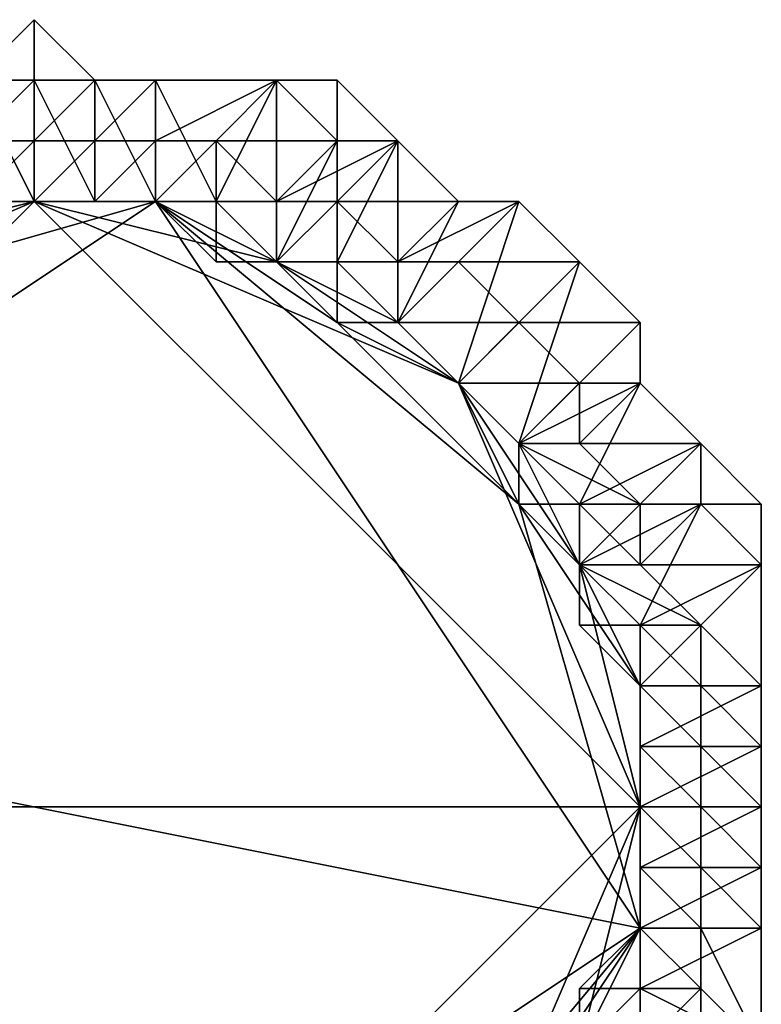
# Model space of a CAD drawing. Header units: millimetres. Extents: x -213362944 to -213361824, y -191479400 to -191477616.
# Tile 9 of 16: x -213362756 to -213362560, y -191478532 to -191478272. Entities that reach past the tile are written whole.
import ezdxf

# ---------------------------------------------------------------- set-up
doc = ezdxf.new("R2010")
doc.units = ezdxf.units.MM
doc.layers.add('005', color=7, linetype='Continuous', true_color=0xe499b8)

msp = doc.modelspace()

# ---------------------------------------------------------------- meshes
at = {"layer": '005', "color": 164, "true_color": 0x1c1cb1}
mesh = msp.add_polyface(dxfattribs=at)
corners = [(-213362784, -191478320), (-213362768, -191478320), (-213362752, -191478320), (-213362752, -191478272, 101), (-213362768, -191478288, 101), (-213362768, -191478288, 399), (-213362752, -191478272, 399), (-213362784, -191478288, 101), (-213362784, -191478288, 399), (-213362752, -191478320, 52), (-213362768, -191478320, 52), (-213362784, -191478320, 52), (-213362720, -191478320, 52), (-213362832, -191478352, 52), (-213362752, -191478288, 400), (-213362768, -191478288, 400), (-213362768, -191478304, 400), (-213362752, -191478304, 400), (-213362784, -191478288, 400), (-213362784, -191478304, 400), (-213362752, -191478304, 399), (-213362768, -191478304, 399), (-213362768, -191478304, 103), (-213362752, -191478304, 103), (-213362784, -191478304, 399), (-213362784, -191478304, 103), (-213362784, -191478288, 100), (-213362768, -191478288, 100), (-213362768, -191478320, 100), (-213362784, -191478320, 100), (-213362752, -191478288, 100), (-213362752, -191478320, 100), (-213362784, -191478320, 99), (-213362768, -191478320, 99), (-213362768, -191478320, 1), (-213362784, -191478320, 1), (-213362752, -191478320, 99), (-213362752, -191478320, 1), (-213362752, -191478304, 102), (-213362768, -191478304, 102), (-213362768, -191478320, 102), (-213362752, -191478320, 102), (-213362784, -191478304, 102), (-213362784, -191478320, 102), (-213362752, -191478320, 101), (-213362768, -191478320, 101), (-213362768, -191478320, 53), (-213362752, -191478320, 53), (-213362784, -191478320, 101), (-213362784, -191478320, 53)]
mesh.append_faces([[corners[k] for k in face] for face in [(12, 9, 11), (12, 11, 13)]], dxfattribs={"vtx0": -1, "vtx1": -1, "vtx2": -1, "color": 164})
mesh.append_faces([[corners[k] for k in face] for face in [(0, 1, 2), (3, 4, 5), (5, 6, 3), (4, 7, 8), (8, 5, 4), (9, 10, 11), (14, 15, 16), (16, 17, 14), (15, 18, 19), (19, 16, 15), (20, 21, 22), (22, 23, 20), (21, 24, 25), (25, 22, 21), (26, 27, 28), (28, 29, 26), (27, 30, 31), (31, 28, 27), (32, 33, 34), (34, 35, 32), (33, 36, 37), (37, 34, 33), (38, 39, 40), (40, 41, 38), (39, 42, 43), (43, 40, 39), (44, 45, 46), (46, 47, 44), (45, 48, 49), (49, 46, 45), (27, 4, 3), (3, 30, 27), (26, 7, 4), (4, 27, 26), (14, 6, 5), (5, 15, 14), (15, 5, 8), (8, 18, 15), (20, 17, 16), (16, 21, 20), (21, 16, 19), (19, 24, 21), (38, 23, 22), (22, 39, 38), (39, 22, 25), (25, 42, 39), (32, 29, 28), (28, 33, 32), (33, 28, 31), (31, 36, 33), (0, 35, 34), (34, 1, 0), (1, 34, 37), (37, 2, 1), (44, 41, 40), (40, 45, 44), (45, 40, 43), (43, 48, 45), (9, 47, 46), (46, 10, 9), (10, 46, 49), (49, 11, 10)]], dxfattribs={"vtx2": -1, "color": 164})
mesh = msp.add_polyface(dxfattribs=at)
corners = [(-213362752, -191478320), (-213362736, -191478320), (-213362720, -191478320), (-213362688, -191478336), (-213362720, -191478288, 101), (-213362736, -191478288, 101), (-213362736, -191478288, 399), (-213362720, -191478288, 399), (-213362752, -191478272, 101), (-213362752, -191478272, 399), (-213362720, -191478320, 52), (-213362736, -191478320, 52), (-213362752, -191478320, 52), (-213362720, -191478288, 400), (-213362736, -191478288, 400), (-213362736, -191478304, 400), (-213362720, -191478304, 400), (-213362752, -191478288, 400), (-213362752, -191478304, 400), (-213362704, -191478304, 399), (-213362720, -191478304, 399), (-213362720, -191478304, 103), (-213362736, -191478304, 399), (-213362736, -191478304, 103), (-213362752, -191478304, 399), (-213362752, -191478304, 103), (-213362752, -191478288, 100), (-213362736, -191478288, 100), (-213362736, -191478320, 100), (-213362752, -191478320, 100), (-213362720, -191478288, 100), (-213362720, -191478320, 100), (-213362752, -191478320, 99), (-213362736, -191478320, 99), (-213362736, -191478320, 1), (-213362752, -191478320, 1), (-213362720, -191478320, 99), (-213362720, -191478320, 1), (-213362720, -191478304, 102), (-213362736, -191478304, 102), (-213362736, -191478320, 102), (-213362720, -191478320, 102), (-213362752, -191478304, 102), (-213362752, -191478320, 102), (-213362720, -191478320, 101), (-213362736, -191478320, 101), (-213362736, -191478320, 53), (-213362720, -191478320, 53), (-213362752, -191478320, 101), (-213362752, -191478320, 53)]
mesh.append_faces([[corners[k] for k in face] for face in [(0, 2, 3)]], dxfattribs={"vtx0": -1, "vtx1": -1, "vtx2": -1, "color": 164})
mesh.append_faces([[corners[k] for k in face] for face in [(0, 1, 2), (4, 5, 6), (6, 7, 4), (5, 8, 9), (9, 6, 5), (10, 11, 12), (13, 14, 15), (15, 16, 13), (14, 17, 18), (18, 15, 14), (19, 20, 21), (20, 22, 23), (23, 21, 20), (22, 24, 25), (25, 23, 22), (26, 27, 28), (28, 29, 26), (27, 30, 31), (31, 28, 27), (32, 33, 34), (34, 35, 32), (33, 36, 37), (37, 34, 33), (38, 39, 40), (40, 41, 38), (39, 42, 43), (43, 40, 39), (44, 45, 46), (46, 47, 44), (45, 48, 49), (49, 46, 45), (27, 5, 4), (4, 30, 27), (26, 8, 5), (5, 27, 26), (13, 7, 6), (6, 14, 13), (14, 6, 9), (9, 17, 14), (20, 16, 15), (15, 22, 20), (22, 15, 18), (18, 24, 22), (38, 21, 23), (23, 39, 38), (39, 23, 25), (25, 42, 39), (32, 29, 28), (28, 33, 32), (33, 28, 31), (31, 36, 33), (0, 35, 34), (34, 1, 0), (1, 34, 37), (37, 2, 1), (44, 41, 40), (40, 45, 44), (45, 40, 43), (43, 48, 45), (10, 47, 46), (46, 11, 10), (11, 46, 49), (49, 12, 11)]], dxfattribs={"vtx2": -1, "color": 164})
mesh = msp.add_polyface(dxfattribs=at)
corners = [(-213362816, -191478336), (-213362800, -191478320), (-213362784, -191478320), (-213362752, -191478320), (-213362864, -191478368), (-213362784, -191478288, 101), (-213362816, -191478288, 101), (-213362816, -191478288, 399), (-213362784, -191478288, 399), (-213362784, -191478320, 52), (-213362800, -191478336, 52), (-213362816, -191478336, 52), (-213362832, -191478352, 52), (-213362784, -191478288, 400), (-213362816, -191478288, 400), (-213362800, -191478304, 400), (-213362784, -191478304, 400), (-213362816, -191478320, 400), (-213362784, -191478304, 399), (-213362800, -191478304, 399), (-213362800, -191478304, 103), (-213362784, -191478304, 103), (-213362816, -191478320, 399), (-213362816, -191478320, 103), (-213362832, -191478304, 100), (-213362816, -191478288, 100), (-213362800, -191478320, 100), (-213362816, -191478336, 100), (-213362784, -191478288, 100), (-213362784, -191478320, 100), (-213362816, -191478336, 99), (-213362800, -191478320, 99), (-213362800, -191478320, 1), (-213362816, -191478336, 1), (-213362784, -191478320, 99), (-213362784, -191478320, 1), (-213362784, -191478304, 102), (-213362800, -191478304, 102), (-213362800, -191478320, 102), (-213362784, -191478320, 102), (-213362816, -191478320, 102), (-213362816, -191478336, 102), (-213362784, -191478320, 101), (-213362800, -191478336, 101), (-213362800, -191478336, 53), (-213362784, -191478320, 53), (-213362816, -191478336, 101), (-213362816, -191478336, 53), (-213362832, -191478320, 400), (-213362832, -191478320, 103), (-213362832, -191478336, 99), (-213362832, -191478336), (-213362832, -191478336, 102), (-213362832, -191478336, 53)]
mesh.append_faces([[corners[k] for k in face] for face in [(0, 2, 3), (4, 0, 3), (9, 11, 12)]], dxfattribs={"vtx0": -1, "vtx1": -1, "vtx2": -1, "color": 164})
mesh.append_faces([[corners[k] for k in face] for face in [(0, 1, 2), (5, 6, 7), (7, 8, 5), (9, 10, 11), (13, 14, 15), (15, 16, 13), (17, 15, 14), (18, 19, 20), (20, 21, 18), (19, 22, 23), (23, 20, 19), (24, 25, 26), (26, 27, 24), (25, 28, 29), (29, 26, 25), (30, 31, 32), (32, 33, 30), (31, 34, 35), (35, 32, 31), (36, 37, 38), (38, 39, 36), (37, 40, 41), (41, 38, 37), (42, 43, 44), (44, 45, 42), (43, 46, 47), (47, 44, 43), (25, 6, 5), (5, 28, 25), (13, 8, 7), (7, 14, 13), (18, 16, 15), (15, 19, 18), (19, 15, 17), (17, 22, 19), (22, 17, 48), (36, 21, 20), (20, 37, 36), (37, 20, 23), (23, 40, 37), (40, 23, 49), (27, 30, 50), (30, 27, 26), (26, 31, 30), (31, 26, 29), (29, 34, 31), (33, 0, 51), (0, 33, 32), (32, 1, 0), (1, 32, 35), (35, 2, 1), (42, 39, 38), (38, 43, 42), (43, 38, 41), (41, 46, 43), (46, 41, 52), (9, 45, 44), (44, 10, 9), (10, 44, 47), (47, 11, 10), (11, 47, 53)]], dxfattribs={"vtx2": -1, "color": 164})
mesh = msp.add_polyface(dxfattribs=at)
corners = [(-213362720, -191478320), (-213362704, -191478320), (-213362688, -191478336), (-213362752, -191478320), (-213362640, -191478368), (-213362672, -191478288, 101), (-213362688, -191478288, 101), (-213362688, -191478288, 399), (-213362720, -191478288, 101), (-213362720, -191478288, 399), (-213362688, -191478336, 52), (-213362704, -191478336, 52), (-213362720, -191478320, 52), (-213362672, -191478352, 52), (-213362672, -191478304, 400), (-213362688, -191478288, 400), (-213362704, -191478304, 400), (-213362688, -191478320, 400), (-213362720, -191478288, 400), (-213362720, -191478304, 400), (-213362672, -191478320, 399), (-213362688, -191478320, 399), (-213362688, -191478320, 103), (-213362704, -191478304, 399), (-213362704, -191478304, 103), (-213362720, -191478304, 103), (-213362720, -191478288, 100), (-213362688, -191478288, 100), (-213362704, -191478320, 100), (-213362720, -191478320, 100), (-213362672, -191478304, 100), (-213362688, -191478336, 100), (-213362720, -191478320, 99), (-213362704, -191478320, 99), (-213362704, -191478320, 1), (-213362720, -191478320, 1), (-213362688, -191478336, 99), (-213362688, -191478336, 1), (-213362672, -191478336, 1), (-213362672, -191478320, 102), (-213362688, -191478320, 102), (-213362688, -191478336, 102), (-213362704, -191478304, 102), (-213362704, -191478320, 102), (-213362720, -191478304, 102), (-213362720, -191478320, 102), (-213362672, -191478336, 101), (-213362688, -191478336, 101), (-213362688, -191478336, 53), (-213362704, -191478336, 101), (-213362704, -191478336, 53), (-213362720, -191478320, 101), (-213362720, -191478320, 53), (-213362720, -191478304, 399)]
mesh.append_faces([[corners[k] for k in face] for face in [(3, 2, 4), (13, 10, 12)]], dxfattribs={"vtx0": -1, "vtx1": -1, "vtx2": -1, "color": 164})
mesh.append_faces([[corners[k] for k in face] for face in [(0, 1, 2), (5, 6, 7), (6, 8, 9), (9, 7, 6), (10, 11, 12), (14, 15, 16), (16, 17, 14), (15, 18, 19), (19, 16, 15), (20, 21, 22), (21, 23, 24), (24, 22, 21), (25, 24, 23), (26, 27, 28), (28, 29, 26), (27, 30, 31), (31, 28, 27), (32, 33, 34), (34, 35, 32), (33, 36, 37), (37, 34, 33), (38, 37, 36), (39, 40, 41), (40, 42, 43), (43, 41, 40), (42, 44, 45), (45, 43, 42), (46, 47, 48), (47, 49, 50), (50, 48, 47), (49, 51, 52), (52, 50, 49), (27, 6, 5), (26, 8, 6), (6, 27, 26), (7, 15, 14), (15, 7, 9), (9, 18, 15), (21, 17, 16), (16, 23, 21), (23, 16, 19), (19, 53, 23), (40, 22, 24), (24, 42, 40), (42, 24, 25), (25, 44, 42), (32, 29, 28), (28, 33, 32), (33, 28, 31), (31, 36, 33), (0, 35, 34), (34, 1, 0), (1, 34, 37), (37, 2, 1), (47, 41, 43), (43, 49, 47), (49, 43, 45), (45, 51, 49), (10, 48, 50), (50, 11, 10), (11, 50, 52), (52, 12, 11)]], dxfattribs={"vtx2": -1, "color": 164})
mesh = msp.add_polyface(dxfattribs=at)
corners = [(-213362688, -191478336), (-213362672, -191478336), (-213362656, -191478352), (-213362640, -191478368), (-213362656, -191478304, 101), (-213362672, -191478288, 101), (-213362672, -191478288, 399), (-213362656, -191478304, 399), (-213362688, -191478288, 399), (-213362672, -191478352, 52), (-213362672, -191478336, 52), (-213362688, -191478336, 52), (-213362640, -191478320, 400), (-213362656, -191478304, 400), (-213362672, -191478320, 400), (-213362656, -191478336, 400), (-213362672, -191478304, 400), (-213362688, -191478320, 400), (-213362656, -191478336, 399), (-213362672, -191478320, 399), (-213362672, -191478320, 103), (-213362656, -191478336, 103), (-213362688, -191478320, 103), (-213362672, -191478304, 100), (-213362656, -191478304, 100), (-213362672, -191478336, 100), (-213362688, -191478336, 100), (-213362656, -191478352, 100), (-213362688, -191478336, 99), (-213362672, -191478336, 99), (-213362672, -191478336, 1), (-213362656, -191478352, 99), (-213362656, -191478352, 1), (-213362656, -191478352, 99), (-213362656, -191478352, 1), (-213362656, -191478336, 102), (-213362672, -191478320, 102), (-213362672, -191478336, 102), (-213362656, -191478352, 102), (-213362688, -191478336, 102), (-213362656, -191478352, 101), (-213362672, -191478352, 101), (-213362672, -191478352, 53), (-213362656, -191478352, 53), (-213362672, -191478336, 101), (-213362672, -191478336, 53), (-213362688, -191478336, 53), (-213362688, -191478288, 100), (-213362688, -191478320, 399), (-213362688, -191478320, 102), (-213362656, -191478352, 100), (-213362688, -191478336, 1), (-213362688, -191478336, 101), (-213362656, -191478352, 52)]
mesh.append_faces([[corners[k] for k in face] for face in [(0, 2, 3)]], dxfattribs={"vtx0": -1, "vtx1": -1, "vtx2": -1, "color": 164})
mesh.append_faces([[corners[k] for k in face] for face in [(0, 1, 2), (4, 5, 6), (6, 7, 4), (8, 6, 5), (9, 10, 11), (12, 13, 14), (14, 15, 12), (13, 16, 17), (17, 14, 13), (18, 19, 20), (20, 21, 18), (22, 20, 19), (23, 24, 25), (25, 26, 23), (27, 25, 24), (28, 29, 30), (29, 31, 32), (32, 30, 29), (31, 33, 34), (34, 32, 31), (35, 36, 37), (37, 38, 35), (39, 37, 36), (40, 41, 42), (42, 43, 40), (41, 44, 45), (45, 42, 41), (46, 45, 44), (23, 5, 4), (4, 24, 23), (5, 23, 47), (13, 7, 6), (6, 16, 13), (16, 6, 8), (18, 15, 14), (14, 19, 18), (19, 14, 17), (17, 48, 19), (35, 21, 20), (20, 36, 35), (36, 20, 22), (22, 49, 36), (28, 26, 25), (25, 29, 28), (29, 25, 27), (27, 31, 29), (31, 27, 50), (50, 33, 31), (0, 51, 30), (30, 1, 0), (1, 30, 32), (32, 2, 1), (38, 41, 40), (41, 38, 37), (37, 44, 41), (44, 37, 39), (39, 52, 44), (53, 43, 42), (42, 9, 53), (9, 42, 45), (45, 10, 9), (10, 45, 46), (46, 11, 10)]], dxfattribs={"vtx2": -1, "color": 164})
mesh = msp.add_polyface(dxfattribs=at)
corners = [(-213362592, -191478352, 101), (-213362608, -191478336, 101), (-213362608, -191478336, 399), (-213362592, -191478352, 399), (-213362624, -191478320, 101), (-213362624, -191478320, 399), (-213362640, -191478320, 101), (-213362640, -191478320, 399), (-213362656, -191478304, 101), (-213362656, -191478304, 399), (-213362592, -191478352, 400), (-213362608, -191478336, 400), (-213362624, -191478352, 400), (-213362624, -191478320, 400), (-213362640, -191478336, 400), (-213362640, -191478320, 400), (-213362656, -191478336, 400), (-213362624, -191478352, 399), (-213362640, -191478336, 399), (-213362640, -191478336, 103), (-213362624, -191478352, 103), (-213362656, -191478336, 399), (-213362656, -191478336, 103), (-213362656, -191478304, 100), (-213362640, -191478320, 100), (-213362656, -191478352, 100), (-213362624, -191478320, 100), (-213362656, -191478352, 100), (-213362608, -191478336, 100), (-213362640, -191478368, 100), (-213362592, -191478352, 100), (-213362624, -191478384, 100), (-213362640, -191478368, 1), (-213362656, -191478352, 1), (-213362656, -191478352, 99), (-213362624, -191478352, 102), (-213362640, -191478336, 102), (-213362656, -191478352, 102), (-213362640, -191478368, 102), (-213362656, -191478336, 102), (-213362656, -191478352, 102), (-213362640, -191478368, 101), (-213362656, -191478352, 101), (-213362656, -191478352, 53), (-213362592, -191478368, 101), (-213362592, -191478368, 400), (-213362656, -191478304, 400), (-213362608, -191478368, 399), (-213362608, -191478368, 102), (-213362656, -191478352), (-213362656, -191478352, 1), (-213362656, -191478352), (-213362656, -191478352, 52), (-213362640, -191478368, 52)]
mesh.append_faces([[corners[k] for k in face] for face in [(0, 1, 2), (2, 3, 0), (1, 4, 5), (5, 2, 1), (4, 6, 7), (7, 5, 4), (6, 8, 9), (9, 7, 6), (10, 11, 12), (11, 13, 14), (14, 12, 11), (13, 15, 16), (16, 14, 13), (17, 18, 19), (19, 20, 17), (18, 21, 22), (22, 19, 18), (23, 24, 25), (24, 26, 27), (27, 25, 24), (26, 28, 29), (29, 27, 26), (28, 30, 31), (32, 33, 34), (35, 36, 37), (37, 38, 35), (36, 39, 40), (40, 37, 36), (41, 42, 43), (30, 0, 44), (28, 1, 0), (0, 30, 28), (26, 4, 1), (1, 28, 26), (24, 6, 4), (4, 26, 24), (23, 8, 6), (6, 24, 23), (3, 10, 45), (10, 3, 2), (2, 11, 10), (11, 2, 5), (5, 13, 11), (13, 5, 7), (7, 15, 13), (15, 7, 9), (9, 46, 15), (12, 17, 47), (17, 12, 14), (14, 18, 17), (18, 14, 16), (16, 21, 18), (20, 35, 48), (35, 20, 19), (19, 36, 35), (36, 19, 22), (22, 39, 36), (34, 27, 29), (49, 50, 33), (33, 51, 49), (51, 33, 32), (37, 42, 41), (42, 37, 40), (43, 52, 53)]], dxfattribs={"vtx2": -1, "color": 164})
mesh = msp.add_polyface(dxfattribs=at)
corners = [(-213362880, -191478384), (-213362880, -191478384), (-213362864, -191478368), (-213362896, -191478416), (-213362848, -191478352), (-213362848, -191478352), (-213362912, -191478480), (-213362752, -191478320), (-213362592, -191478480), (-213362832, -191478352, 52), (-213362848, -191478352, 52), (-213362864, -191478368, 52), (-213362880, -191478384, 52), (-213362880, -191478400, 52), (-213362912, -191478448, 52), (-213362720, -191478320, 52), (-213362896, -191478368, 103), (-213362880, -191478352, 103), (-213362880, -191478352, 399), (-213362880, -191478384, 100), (-213362880, -191478384, 100), (-213362912, -191478368, 100), (-213362864, -191478368, 100), (-213362912, -191478352, 100), (-213362896, -191478400, 99), (-213362880, -191478384, 99), (-213362880, -191478384, 1), (-213362896, -191478400, 1), (-213362880, -191478384, 99), (-213362880, -191478384, 1), (-213362864, -191478368, 99), (-213362864, -191478368, 1), (-213362848, -191478352, 99), (-213362848, -191478352, 1), (-213362880, -191478352, 102), (-213362896, -191478368, 102), (-213362880, -191478384, 102), (-213362864, -191478368, 102), (-213362896, -191478384, 102), (-213362880, -191478384, 102), (-213362896, -191478400, 102), (-213362848, -191478352, 101), (-213362864, -191478368, 101), (-213362864, -191478368, 53), (-213362848, -191478352, 53), (-213362880, -191478384, 101), (-213362880, -191478384, 53), (-213362880, -191478400, 101), (-213362880, -191478400, 53), (-213362896, -191478400, 101), (-213362896, -191478400, 53), (-213362896, -191478368, 400), (-213362896, -191478368, 399), (-213362896, -191478400, 100), (-213362848, -191478352, 100), (-213362896, -191478400), (-213362896, -191478400, 52)]
mesh.append_faces([[corners[k] for k in face] for face in [(3, 0, 2), (6, 2, 7), (6, 7, 8), (9, 11, 13), (9, 13, 14), (15, 9, 14)]], dxfattribs={"vtx0": -1, "vtx1": -1, "vtx2": -1, "color": 164})
mesh.append_faces([[corners[k] for k in face] for face in [(0, 1, 2), (2, 4, 5), (9, 10, 11), (11, 12, 13), (16, 17, 18), (19, 20, 21), (22, 19, 23), (24, 25, 26), (26, 27, 24), (25, 28, 29), (29, 26, 25), (28, 30, 31), (31, 29, 28), (30, 32, 33), (33, 31, 30), (34, 35, 36), (36, 37, 34), (35, 38, 39), (39, 36, 35), (40, 39, 38), (41, 42, 43), (43, 44, 41), (42, 45, 46), (46, 43, 42), (45, 47, 48), (48, 46, 45), (47, 49, 50), (50, 48, 47), (51, 52, 18), (16, 35, 34), (24, 53, 20), (20, 25, 24), (25, 20, 19), (19, 28, 25), (28, 19, 22), (22, 30, 28), (30, 22, 54), (55, 27, 26), (26, 0, 55), (0, 26, 29), (29, 1, 0), (1, 29, 31), (31, 2, 1), (2, 31, 33), (37, 42, 41), (42, 37, 36), (36, 45, 42), (45, 36, 39), (39, 47, 45), (47, 39, 40), (40, 49, 47), (43, 11, 10), (11, 43, 46), (46, 12, 11), (12, 46, 48), (48, 13, 12), (13, 48, 50), (50, 56, 13)]], dxfattribs={"vtx2": -1, "color": 164})
mesh = msp.add_polyface(dxfattribs=at)
corners = [(-213362656, -191478352), (-213362656, -191478352), (-213362640, -191478368), (-213362624, -191478384), (-213362624, -191478384), (-213362608, -191478400), (-213362608, -191478416), (-213362592, -191478480), (-213362752, -191478320), (-213362608, -191478416, 52), (-213362608, -191478400, 52), (-213362624, -191478400, 52), (-213362624, -191478384, 52), (-213362640, -191478368, 52), (-213362656, -191478352, 52), (-213362672, -191478352, 52), (-213362720, -191478320, 52), (-213362912, -191478448, 52), (-213362592, -191478512, 52), (-213362608, -191478368, 399), (-213362624, -191478352, 399), (-213362624, -191478352, 103), (-213362608, -191478368, 103), (-213362624, -191478384, 100), (-213362640, -191478368, 100), (-213362608, -191478336, 100), (-213362624, -191478384, 100), (-213362592, -191478352, 100), (-213362656, -191478352, 99), (-213362640, -191478368, 99), (-213362640, -191478368, 1), (-213362624, -191478384, 99), (-213362624, -191478384, 1), (-213362624, -191478384, 99), (-213362624, -191478384, 1), (-213362608, -191478400, 99), (-213362608, -191478400, 1), (-213362608, -191478384, 102), (-213362608, -191478368, 102), (-213362624, -191478384, 102), (-213362624, -191478384, 102), (-213362624, -191478352, 102), (-213362640, -191478368, 102), (-213362608, -191478400, 101), (-213362624, -191478400, 101), (-213362624, -191478400, 53), (-213362608, -191478400, 53), (-213362624, -191478384, 101), (-213362624, -191478384, 53), (-213362640, -191478368, 101), (-213362640, -191478368, 53), (-213362656, -191478352, 53), (-213362608, -191478368, 400), (-213362624, -191478352, 400), (-213362608, -191478400, 100), (-213362656, -191478352, 102)]
mesh.append_faces([[corners[k] for k in face] for face in [(2, 4, 6), (2, 6, 7), (8, 2, 7), (11, 13, 15), (11, 15, 16), (16, 17, 18), (11, 16, 18)]], dxfattribs={"vtx0": -1, "vtx1": -1, "vtx2": -1, "color": 164})
mesh.append_faces([[corners[k] for k in face] for face in [(0, 1, 2), (2, 3, 4), (4, 5, 6), (9, 10, 11), (11, 12, 13), (13, 14, 15), (19, 20, 21), (21, 22, 19), (23, 24, 25), (26, 23, 27), (28, 29, 30), (29, 31, 32), (32, 30, 29), (31, 33, 34), (34, 32, 31), (33, 35, 36), (36, 34, 33), (37, 38, 39), (39, 40, 37), (38, 41, 42), (42, 39, 38), (43, 44, 45), (45, 46, 43), (44, 47, 48), (48, 45, 44), (47, 49, 50), (50, 48, 47), (51, 50, 49), (19, 52, 53), (38, 22, 21), (24, 29, 28), (29, 24, 23), (23, 31, 29), (31, 23, 26), (26, 33, 31), (33, 26, 54), (54, 35, 33), (30, 2, 1), (2, 30, 32), (32, 3, 2), (3, 32, 34), (34, 4, 3), (4, 34, 36), (36, 5, 4), (40, 44, 43), (44, 40, 39), (39, 47, 44), (47, 39, 42), (42, 49, 47), (49, 42, 55), (45, 11, 10), (11, 45, 48), (48, 12, 11), (12, 48, 50), (50, 13, 12), (13, 50, 51)]], dxfattribs={"vtx2": -1, "color": 164})
mesh = msp.add_polyface(dxfattribs=at)
corners = [(-213362608, -191478416), (-213362592, -191478432), (-213362592, -191478448), (-213362592, -191478464), (-213362592, -191478480), (-213362592, -191478368, 101), (-213362592, -191478352, 101), (-213362592, -191478352, 399), (-213362592, -191478368, 399), (-213362592, -191478480, 52), (-213362592, -191478464, 52), (-213362592, -191478448, 52), (-213362608, -191478432, 52), (-213362608, -191478416, 52), (-213362624, -191478400, 52), (-213362592, -191478512, 52), (-213362576, -191478384, 400), (-213362592, -191478368, 400), (-213362608, -191478384, 400), (-213362592, -191478352, 400), (-213362608, -191478368, 400), (-213362624, -191478352, 400), (-213362592, -191478400, 399), (-213362608, -191478384, 399), (-213362608, -191478384, 103), (-213362592, -191478400, 103), (-213362608, -191478368, 399), (-213362608, -191478368, 103), (-213362592, -191478352, 100), (-213362592, -191478368, 100), (-213362624, -191478384, 100), (-213362608, -191478400, 100), (-213362608, -191478416, 100), (-213362576, -191478384, 100), (-213362608, -191478400, 99), (-213362608, -191478416, 99), (-213362608, -191478416, 1), (-213362608, -191478400, 1), (-213362592, -191478432, 99), (-213362592, -191478432, 1), (-213362592, -191478416, 102), (-213362592, -191478400, 102), (-213362608, -191478400, 102), (-213362608, -191478416, 102), (-213362608, -191478384, 102), (-213362624, -191478384, 102), (-213362592, -191478448, 101), (-213362608, -191478432, 101), (-213362608, -191478432, 53), (-213362592, -191478448, 53), (-213362608, -191478416, 101), (-213362608, -191478416, 53), (-213362608, -191478400, 101), (-213362608, -191478400, 53), (-213362592, -191478400, 400), (-213362608, -191478368, 102), (-213362592, -191478432, 100), (-213362608, -191478400), (-213362592, -191478432, 102), (-213362608, -191478400, 52), (-213362624, -191478400, 53)]
mesh.append_faces([[corners[k] for k in face] for face in [(0, 2, 4), (11, 13, 14), (11, 14, 15), (9, 11, 15)]], dxfattribs={"vtx0": -1, "vtx1": -1, "vtx2": -1, "color": 164})
mesh.append_faces([[corners[k] for k in face] for face in [(0, 1, 2), (2, 3, 4), (5, 6, 7), (7, 8, 5), (9, 10, 11), (11, 12, 13), (16, 17, 18), (17, 19, 20), (20, 18, 17), (21, 20, 19), (22, 23, 24), (24, 25, 22), (23, 26, 27), (27, 24, 23), (28, 29, 30), (31, 30, 29), (32, 31, 33), (34, 35, 36), (36, 37, 34), (35, 38, 39), (39, 36, 35), (40, 41, 42), (42, 43, 40), (41, 44, 45), (45, 42, 41), (46, 47, 48), (48, 49, 46), (47, 50, 51), (51, 48, 47), (50, 52, 53), (53, 51, 50), (22, 54, 18), (18, 23, 22), (23, 18, 20), (20, 26, 23), (41, 25, 24), (24, 44, 41), (44, 24, 27), (27, 55, 44), (34, 31, 32), (32, 35, 34), (35, 32, 56), (56, 38, 35), (57, 37, 36), (36, 0, 57), (0, 36, 39), (39, 1, 0), (58, 47, 46), (47, 58, 43), (43, 50, 47), (50, 43, 42), (42, 52, 50), (52, 42, 45), (11, 49, 48), (48, 12, 11), (12, 48, 51), (51, 13, 12), (13, 51, 53), (53, 59, 13), (59, 53, 60)]], dxfattribs={"vtx2": -1, "color": 164})
mesh = msp.add_polyface(dxfattribs=at)
corners = [(-213362560, -191478448, 101), (-213362560, -191478416, 101), (-213362560, -191478416, 399), (-213362560, -191478448, 399), (-213362560, -191478400, 101), (-213362560, -191478400, 399), (-213362576, -191478384, 101), (-213362576, -191478384, 399), (-213362592, -191478368, 101), (-213362592, -191478368, 399), (-213362560, -191478448, 400), (-213362560, -191478416, 400), (-213362576, -191478432, 400), (-213362576, -191478400, 400), (-213362592, -191478416, 400), (-213362576, -191478384, 400), (-213362592, -191478400, 400), (-213362608, -191478384, 400), (-213362576, -191478448, 399), (-213362576, -191478432, 399), (-213362576, -191478432, 103), (-213362592, -191478416, 399), (-213362592, -191478416, 103), (-213362592, -191478400, 399), (-213362592, -191478400, 103), (-213362592, -191478368, 100), (-213362576, -191478384, 100), (-213362608, -191478400, 100), (-213362576, -191478400, 100), (-213362608, -191478416, 100), (-213362560, -191478416, 100), (-213362592, -191478432, 100), (-213362560, -191478448, 100), (-213362592, -191478448, 100), (-213362592, -191478448, 1), (-213362592, -191478432, 1), (-213362592, -191478432, 99), (-213362576, -191478448, 102), (-213362576, -191478432, 102), (-213362592, -191478432, 102), (-213362592, -191478416, 102), (-213362608, -191478416, 102), (-213362592, -191478352, 100), (-213362592, -191478368, 400), (-213362592, -191478352, 399), (-213362576, -191478448, 400), (-213362576, -191478448, 103), (-213362592, -191478400, 102), (-213362592, -191478448, 99), (-213362592, -191478432), (-213362592, -191478448), (-213362592, -191478448, 101), (-213362592, -191478448, 102)]
mesh.append_faces([[corners[k] for k in face] for face in [(0, 1, 2), (2, 3, 0), (1, 4, 5), (5, 2, 1), (4, 6, 7), (7, 5, 4), (6, 8, 9), (9, 7, 6), (10, 11, 12), (11, 13, 14), (14, 12, 11), (13, 15, 16), (16, 14, 13), (17, 16, 15), (18, 19, 20), (19, 21, 22), (22, 20, 19), (21, 23, 24), (24, 22, 21), (25, 26, 27), (26, 28, 29), (28, 30, 31), (31, 29, 28), (30, 32, 33), (33, 31, 30), (34, 35, 36), (37, 38, 39), (38, 40, 41), (41, 39, 38), (30, 1, 0), (0, 32, 30), (28, 4, 1), (1, 30, 28), (26, 6, 4), (4, 28, 26), (25, 8, 6), (6, 26, 25), (8, 25, 42), (10, 3, 2), (2, 11, 10), (11, 2, 5), (5, 13, 11), (13, 5, 7), (7, 15, 13), (15, 7, 9), (9, 43, 15), (43, 9, 44), (18, 45, 12), (12, 19, 18), (19, 12, 14), (14, 21, 19), (21, 14, 16), (16, 23, 21), (37, 46, 20), (20, 38, 37), (38, 20, 22), (22, 40, 38), (40, 22, 24), (24, 47, 40), (36, 31, 33), (33, 48, 36), (49, 35, 34), (34, 50, 49), (51, 52, 39)]], dxfattribs={"vtx2": -1, "color": 164})
mesh = msp.add_polyface(dxfattribs=at)
corners = [(-213362560, -191478480, 101), (-213362560, -191478464, 101), (-213362560, -191478464, 399), (-213362560, -191478480, 399), (-213362560, -191478448, 101), (-213362560, -191478448, 399), (-213362560, -191478480, 400), (-213362560, -191478464, 400), (-213362576, -191478464, 400), (-213362576, -191478480, 400), (-213362560, -191478448, 400), (-213362576, -191478448, 400), (-213362576, -191478432, 400), (-213362576, -191478480, 399), (-213362576, -191478464, 399), (-213362576, -191478464, 103), (-213362576, -191478480, 103), (-213362576, -191478448, 399), (-213362576, -191478448, 103), (-213362576, -191478432, 103), (-213362560, -191478464, 100), (-213362560, -191478480, 100), (-213362592, -191478480, 100), (-213362592, -191478464, 100), (-213362560, -191478448, 100), (-213362592, -191478448, 100), (-213362592, -191478464, 99), (-213362592, -191478480, 99), (-213362592, -191478480, 1), (-213362592, -191478464, 1), (-213362592, -191478432, 99), (-213362592, -191478448, 99), (-213362592, -191478448, 1), (-213362576, -191478480, 102), (-213362576, -191478464, 102), (-213362592, -191478464, 102), (-213362592, -191478480, 102), (-213362576, -191478448, 102), (-213362592, -191478448, 102), (-213362592, -191478432, 102), (-213362592, -191478480, 101), (-213362592, -191478464, 101), (-213362592, -191478464, 53), (-213362592, -191478480, 53), (-213362592, -191478448, 101), (-213362592, -191478448, 53), (-213362592, -191478464), (-213362592, -191478480), (-213362592, -191478448), (-213362592, -191478480, 52), (-213362592, -191478464, 52), (-213362592, -191478448, 52)]
mesh.append_faces([[corners[k] for k in face] for face in [(0, 1, 2), (2, 3, 0), (1, 4, 5), (5, 2, 1), (6, 7, 8), (8, 9, 6), (7, 10, 11), (11, 8, 7), (12, 11, 10), (13, 14, 15), (15, 16, 13), (14, 17, 18), (18, 15, 14), (19, 18, 17), (20, 21, 22), (22, 23, 20), (24, 20, 23), (23, 25, 24), (26, 27, 28), (28, 29, 26), (30, 31, 32), (31, 26, 29), (29, 32, 31), (33, 34, 35), (35, 36, 33), (34, 37, 38), (38, 35, 34), (39, 38, 37), (40, 41, 42), (42, 43, 40), (41, 44, 45), (45, 42, 41), (20, 1, 0), (0, 21, 20), (24, 4, 1), (1, 20, 24), (6, 3, 2), (2, 7, 6), (7, 2, 5), (5, 10, 7), (13, 9, 8), (8, 14, 13), (14, 8, 11), (11, 17, 14), (33, 16, 15), (15, 34, 33), (34, 15, 18), (18, 37, 34), (26, 23, 22), (22, 27, 26), (31, 25, 23), (23, 26, 31), (46, 29, 28), (28, 47, 46), (48, 32, 29), (29, 46, 48), (40, 36, 35), (35, 41, 40), (41, 35, 38), (38, 44, 41), (49, 43, 42), (42, 50, 49), (50, 42, 45), (45, 51, 50)]], dxfattribs={"vtx2": -1, "color": 164})
mesh = msp.add_polyface(dxfattribs=at)
corners = [(-213362864, -191478592), (-213362880, -191478576), (-213362880, -191478576), (-213362896, -191478544), (-213362752, -191478640), (-213362912, -191478480), (-213362880, -191478560, 52), (-213362880, -191478576, 52), (-213362864, -191478592, 52), (-213362832, -191478608, 52), (-213362912, -191478448, 52), (-213362784, -191478640, 52), (-213362592, -191478512, 52), (-213362880, -191478608, 103), (-213362896, -191478592, 103), (-213362896, -191478592, 399), (-213362880, -191478576, 100), (-213362864, -191478592, 100), (-213362896, -191478624, 100), (-213362880, -191478576, 100), (-213362912, -191478608, 100), (-213362848, -191478608, 99), (-213362864, -191478592, 99), (-213362864, -191478592, 1), (-213362880, -191478576, 99), (-213362880, -191478576, 1), (-213362880, -191478576, 99), (-213362880, -191478576, 1), (-213362896, -191478560, 99), (-213362896, -191478560, 1), (-213362896, -191478576, 102), (-213362896, -191478592, 102), (-213362880, -191478576, 102), (-213362880, -191478576, 102), (-213362880, -191478608, 102), (-213362864, -191478592, 102), (-213362896, -191478560, 101), (-213362880, -191478560, 101), (-213362880, -191478560, 53), (-213362896, -191478560, 53), (-213362880, -191478576, 101), (-213362880, -191478576, 53), (-213362864, -191478592, 101), (-213362864, -191478592, 53), (-213362848, -191478608, 53), (-213362896, -191478592, 400), (-213362880, -191478608, 400), (-213362880, -191478608, 399), (-213362848, -191478608, 100), (-213362896, -191478560, 100), (-213362848, -191478608), (-213362848, -191478608, 1), (-213362896, -191478560), (-213362896, -191478560, 102), (-213362848, -191478608, 102), (-213362848, -191478608, 101), (-213362896, -191478560, 52), (-213362848, -191478608, 52)]
mesh.append_faces([[corners[k] for k in face] for face in [(0, 2, 3), (4, 0, 5), (6, 8, 9), (10, 6, 11), (10, 11, 12)]], dxfattribs={"vtx0": -1, "vtx1": -1, "vtx2": -1, "color": 164})
mesh.append_faces([[corners[k] for k in face] for face in [(0, 1, 2), (6, 7, 8), (13, 14, 15), (16, 17, 18), (19, 16, 20), (21, 22, 23), (22, 24, 25), (25, 23, 22), (24, 26, 27), (27, 25, 24), (26, 28, 29), (29, 27, 26), (30, 31, 32), (32, 33, 30), (31, 34, 35), (35, 32, 31), (36, 37, 38), (38, 39, 36), (37, 40, 41), (41, 38, 37), (40, 42, 43), (43, 41, 40), (44, 43, 42), (15, 45, 46), (46, 47, 15), (31, 14, 13), (13, 34, 31), (21, 48, 17), (17, 22, 21), (22, 17, 16), (16, 24, 22), (24, 16, 19), (19, 26, 24), (26, 19, 49), (49, 28, 26), (50, 51, 23), (23, 0, 50), (0, 23, 25), (25, 1, 0), (1, 25, 27), (27, 2, 1), (2, 27, 29), (29, 52, 2), (36, 53, 33), (33, 37, 36), (37, 33, 32), (32, 40, 37), (40, 32, 35), (35, 42, 40), (42, 35, 54), (54, 55, 42), (56, 39, 38), (38, 6, 56), (6, 38, 41), (41, 7, 6), (7, 41, 43), (43, 8, 7), (8, 43, 44), (44, 57, 8)]], dxfattribs={"vtx2": -1, "color": 164})
mesh = msp.add_polyface(dxfattribs=at)
corners = [(-213362608, -191478544), (-213362608, -191478560), (-213362624, -191478576), (-213362624, -191478576), (-213362640, -191478592), (-213362752, -191478640), (-213362912, -191478480), (-213362592, -191478480), (-213362640, -191478592, 52), (-213362624, -191478576, 52), (-213362624, -191478560, 52), (-213362672, -191478608, 52), (-213362608, -191478560, 52), (-213362608, -191478544, 52), (-213362592, -191478512, 52), (-213362784, -191478640, 52), (-213362624, -191478608, 399), (-213362608, -191478592, 399), (-213362608, -191478592, 103), (-213362624, -191478576, 100), (-213362624, -191478576, 100), (-213362592, -191478592, 100), (-213362640, -191478592, 100), (-213362592, -191478608, 100), (-213362608, -191478560, 99), (-213362624, -191478576, 99), (-213362624, -191478576, 1), (-213362608, -191478560, 1), (-213362624, -191478576, 99), (-213362624, -191478576, 1), (-213362640, -191478592, 99), (-213362640, -191478592, 1), (-213362656, -191478608, 1), (-213362624, -191478608, 102), (-213362608, -191478592, 102), (-213362624, -191478576, 102), (-213362640, -191478592, 102), (-213362608, -191478576, 102), (-213362624, -191478576, 102), (-213362608, -191478560, 102), (-213362656, -191478608, 101), (-213362640, -191478592, 101), (-213362640, -191478592, 53), (-213362624, -191478576, 101), (-213362624, -191478576, 53), (-213362624, -191478560, 101), (-213362624, -191478560, 53), (-213362608, -191478560, 101), (-213362608, -191478560, 53), (-213362624, -191478608, 400), (-213362608, -191478592, 400), (-213362624, -191478608, 103), (-213362656, -191478608, 100), (-213362656, -191478608, 99), (-213362656, -191478608), (-213362656, -191478608, 102), (-213362656, -191478608, 52), (-213362656, -191478608, 53)]
mesh.append_faces([[corners[k] for k in face] for face in [(0, 2, 4), (5, 6, 7), (4, 5, 7), (0, 4, 7), (11, 8, 10), (11, 10, 14), (15, 11, 14)]], dxfattribs={"vtx0": -1, "vtx1": -1, "vtx2": -1, "color": 164})
mesh.append_faces([[corners[k] for k in face] for face in [(0, 1, 2), (2, 3, 4), (8, 9, 10), (10, 12, 13), (16, 17, 18), (19, 20, 21), (22, 19, 23), (24, 25, 26), (26, 27, 24), (25, 28, 29), (29, 26, 25), (28, 30, 31), (31, 29, 28), (32, 31, 30), (33, 34, 35), (35, 36, 33), (34, 37, 38), (38, 35, 34), (39, 38, 37), (40, 41, 42), (41, 43, 44), (44, 42, 41), (43, 45, 46), (46, 44, 43), (45, 47, 48), (48, 46, 45), (16, 49, 50), (50, 17, 16), (33, 51, 18), (20, 25, 24), (25, 20, 19), (19, 28, 25), (28, 19, 22), (22, 30, 28), (30, 22, 52), (52, 53, 30), (26, 2, 1), (2, 26, 29), (29, 3, 2), (3, 29, 31), (31, 4, 3), (4, 31, 32), (32, 54, 4), (40, 55, 36), (36, 41, 40), (41, 36, 35), (35, 43, 41), (43, 35, 38), (38, 45, 43), (45, 38, 39), (56, 57, 42), (42, 8, 56), (8, 42, 44), (44, 9, 8), (9, 44, 46), (46, 10, 9), (10, 46, 48)]], dxfattribs={"vtx2": -1, "color": 164})
mesh = msp.add_polyface(dxfattribs=at)
corners = [(-213362592, -191478512), (-213362592, -191478528), (-213362608, -191478544), (-213362592, -191478480), (-213362592, -191478496), (-213362592, -191478608, 101), (-213362592, -191478592, 101), (-213362592, -191478592, 399), (-213362608, -191478544, 52), (-213362608, -191478528, 52), (-213362592, -191478512, 52), (-213362624, -191478560, 52), (-213362592, -191478608, 400), (-213362592, -191478592, 400), (-213362608, -191478576, 400), (-213362608, -191478592, 400), (-213362592, -191478560, 400), (-213362608, -191478592, 399), (-213362608, -191478576, 399), (-213362608, -191478576, 103), (-213362608, -191478592, 103), (-213362592, -191478560, 399), (-213362592, -191478560, 103), (-213362608, -191478560, 100), (-213362608, -191478544, 100), (-213362576, -191478560, 100), (-213362576, -191478576, 100), (-213362592, -191478592, 100), (-213362624, -191478576, 100), (-213362592, -191478608, 100), (-213362624, -191478576, 100), (-213362592, -191478528, 99), (-213362608, -191478544, 99), (-213362608, -191478544, 1), (-213362592, -191478528, 1), (-213362608, -191478560, 99), (-213362608, -191478560, 1), (-213362608, -191478576, 102), (-213362592, -191478560, 102), (-213362608, -191478560, 102), (-213362592, -191478544, 102), (-213362608, -191478544, 102), (-213362592, -191478528, 102), (-213362608, -191478560, 101), (-213362608, -191478544, 101), (-213362608, -191478544, 53), (-213362608, -191478560, 53), (-213362608, -191478528, 101), (-213362608, -191478528, 53), (-213362592, -191478512, 101), (-213362592, -191478512, 53), (-213362608, -191478592, 102), (-213362624, -191478608, 102), (-213362592, -191478528, 100), (-213362608, -191478560), (-213362624, -191478576, 1), (-213362624, -191478560, 101), (-213362592, -191478512, 102), (-213362608, -191478560, 52)]
mesh.append_faces([[corners[k] for k in face] for face in [(0, 2, 3), (11, 8, 10)]], dxfattribs={"vtx0": -1, "vtx1": -1, "vtx2": -1, "color": 164})
mesh.append_faces([[corners[k] for k in face] for face in [(4, 0, 3)]], dxfattribs={"vtx1": -1, "color": 164})
mesh.append_faces([[corners[k] for k in face] for face in [(0, 1, 2), (5, 6, 7), (8, 9, 10), (12, 13, 14), (14, 15, 12), (16, 14, 13), (17, 18, 19), (19, 20, 17), (18, 21, 22), (22, 19, 18), (23, 24, 25), (26, 27, 28), (28, 23, 26), (27, 29, 30), (31, 32, 33), (33, 34, 31), (32, 35, 36), (36, 33, 32), (37, 38, 39), (38, 40, 41), (41, 39, 38), (42, 41, 40), (43, 44, 45), (45, 46, 43), (44, 47, 48), (48, 45, 44), (47, 49, 50), (50, 48, 47), (17, 15, 14), (14, 18, 17), (18, 14, 16), (16, 21, 18), (20, 51, 52), (51, 20, 19), (19, 37, 51), (37, 19, 22), (22, 38, 37), (31, 53, 24), (24, 32, 31), (32, 24, 23), (23, 35, 32), (35, 23, 28), (1, 34, 33), (33, 2, 1), (2, 33, 36), (36, 54, 2), (54, 36, 55), (39, 43, 56), (43, 39, 41), (41, 44, 43), (44, 41, 42), (42, 47, 44), (47, 42, 57), (57, 49, 47), (46, 58, 11), (58, 46, 45), (45, 8, 58), (8, 45, 48), (48, 9, 8), (9, 48, 50), (50, 10, 9)]], dxfattribs={"vtx2": -1, "color": 164})
mesh = msp.add_polyface(dxfattribs=at)
corners = [(-213362560, -191478512, 101), (-213362560, -191478496, 101), (-213362560, -191478496, 399), (-213362560, -191478512, 399), (-213362560, -191478480, 101), (-213362560, -191478480, 399), (-213362592, -191478496, 52), (-213362592, -191478480, 52), (-213362592, -191478512, 52), (-213362560, -191478512, 400), (-213362560, -191478496, 400), (-213362576, -191478496, 400), (-213362576, -191478512, 400), (-213362560, -191478480, 400), (-213362576, -191478480, 400), (-213362576, -191478512, 399), (-213362576, -191478496, 399), (-213362576, -191478496, 103), (-213362576, -191478512, 103), (-213362576, -191478480, 399), (-213362576, -191478480, 103), (-213362560, -191478480, 100), (-213362560, -191478496, 100), (-213362592, -191478496, 100), (-213362592, -191478480, 100), (-213362560, -191478512, 100), (-213362592, -191478512, 100), (-213362592, -191478480, 99), (-213362592, -191478496, 99), (-213362592, -191478496, 1), (-213362592, -191478480, 1), (-213362592, -191478512, 99), (-213362592, -191478512, 1), (-213362576, -191478512, 102), (-213362576, -191478496, 102), (-213362592, -191478496, 102), (-213362592, -191478512, 102), (-213362576, -191478480, 102), (-213362592, -191478480, 102), (-213362592, -191478512, 101), (-213362592, -191478496, 101), (-213362592, -191478496, 53), (-213362592, -191478512, 53), (-213362592, -191478480, 101), (-213362592, -191478480, 53), (-213362576, -191478528, 102), (-213362592, -191478528, 100), (-213362592, -191478480), (-213362592, -191478496), (-213362592, -191478512), (-213362592, -191478528, 1)]
mesh.append_faces([[corners[k] for k in face] for face in [(6, 7, 8)]], dxfattribs={"vtx1": -1, "color": 164})
mesh.append_faces([[corners[k] for k in face] for face in [(0, 1, 2), (2, 3, 0), (1, 4, 5), (5, 2, 1), (9, 10, 11), (11, 12, 9), (10, 13, 14), (14, 11, 10), (15, 16, 17), (17, 18, 15), (16, 19, 20), (20, 17, 16), (21, 22, 23), (23, 24, 21), (22, 25, 26), (26, 23, 22), (27, 28, 29), (29, 30, 27), (28, 31, 32), (32, 29, 28), (33, 34, 35), (35, 36, 33), (34, 37, 38), (38, 35, 34), (39, 40, 41), (41, 42, 39), (40, 43, 44), (44, 41, 40), (22, 1, 0), (0, 25, 22), (21, 4, 1), (1, 22, 21), (9, 3, 2), (2, 10, 9), (10, 2, 5), (5, 13, 10), (15, 12, 11), (11, 16, 15), (16, 11, 14), (14, 19, 16), (18, 33, 45), (33, 18, 17), (17, 34, 33), (34, 17, 20), (20, 37, 34), (27, 24, 23), (23, 28, 27), (28, 23, 26), (26, 31, 28), (31, 26, 46), (47, 30, 29), (29, 48, 47), (48, 29, 32), (32, 49, 48), (49, 32, 50), (39, 36, 35), (35, 40, 39), (40, 35, 38), (38, 43, 40), (8, 42, 41), (41, 6, 8), (6, 41, 44), (44, 7, 6)]], dxfattribs={"vtx2": -1, "color": 164})
mesh = msp.add_polyface(dxfattribs=at)
corners = [(-213362592, -191478592, 101), (-213362576, -191478576, 101), (-213362576, -191478576, 399), (-213362592, -191478592, 399), (-213362560, -191478560, 101), (-213362560, -191478560, 399), (-213362560, -191478544, 101), (-213362560, -191478544, 399), (-213362560, -191478512, 101), (-213362560, -191478512, 399), (-213362592, -191478592, 400), (-213362576, -191478576, 400), (-213362592, -191478560, 400), (-213362576, -191478560, 400), (-213362592, -191478544, 400), (-213362560, -191478544, 400), (-213362576, -191478528, 400), (-213362560, -191478512, 400), (-213362576, -191478512, 400), (-213362592, -191478560, 399), (-213362592, -191478544, 399), (-213362592, -191478544, 103), (-213362592, -191478560, 103), (-213362576, -191478528, 399), (-213362576, -191478528, 103), (-213362576, -191478512, 399), (-213362576, -191478512, 103), (-213362560, -191478512, 100), (-213362560, -191478544, 100), (-213362592, -191478528, 100), (-213362592, -191478512, 100), (-213362576, -191478560, 100), (-213362608, -191478544, 100), (-213362576, -191478576, 100), (-213362608, -191478560, 100), (-213362592, -191478512, 99), (-213362592, -191478528, 99), (-213362592, -191478528, 1), (-213362592, -191478512, 1), (-213362592, -191478544, 102), (-213362576, -191478528, 102), (-213362592, -191478528, 102), (-213362576, -191478512, 102), (-213362592, -191478512, 102), (-213362592, -191478592, 100), (-213362592, -191478608, 101), (-213362592, -191478608, 100), (-213362592, -191478608, 400), (-213362592, -191478608, 399), (-213362592, -191478560, 102), (-213362592, -191478528), (-213362592, -191478512)]
mesh.append_faces([[corners[k] for k in face] for face in [(0, 1, 2), (2, 3, 0), (1, 4, 5), (5, 2, 1), (4, 6, 7), (7, 5, 4), (6, 8, 9), (9, 7, 6), (10, 11, 12), (11, 13, 14), (14, 12, 11), (13, 15, 16), (16, 14, 13), (15, 17, 18), (18, 16, 15), (19, 20, 21), (21, 22, 19), (20, 23, 24), (24, 21, 20), (23, 25, 26), (26, 24, 23), (27, 28, 29), (29, 30, 27), (28, 31, 32), (32, 29, 28), (31, 33, 34), (35, 36, 37), (37, 38, 35), (39, 40, 41), (40, 42, 43), (43, 41, 40), (44, 0, 45), (45, 46, 44), (33, 1, 0), (0, 44, 33), (31, 4, 1), (1, 33, 31), (28, 6, 4), (4, 31, 28), (27, 8, 6), (6, 28, 27), (47, 48, 3), (3, 10, 47), (10, 3, 2), (2, 11, 10), (11, 2, 5), (5, 13, 11), (13, 5, 7), (7, 15, 13), (15, 7, 9), (9, 17, 15), (19, 12, 14), (14, 20, 19), (20, 14, 16), (16, 23, 20), (23, 16, 18), (18, 25, 23), (49, 22, 21), (21, 39, 49), (39, 21, 24), (24, 40, 39), (40, 24, 26), (29, 36, 35), (37, 50, 51)]], dxfattribs={"vtx2": -1, "color": 164})

doc.saveas('drawing.dxf')
